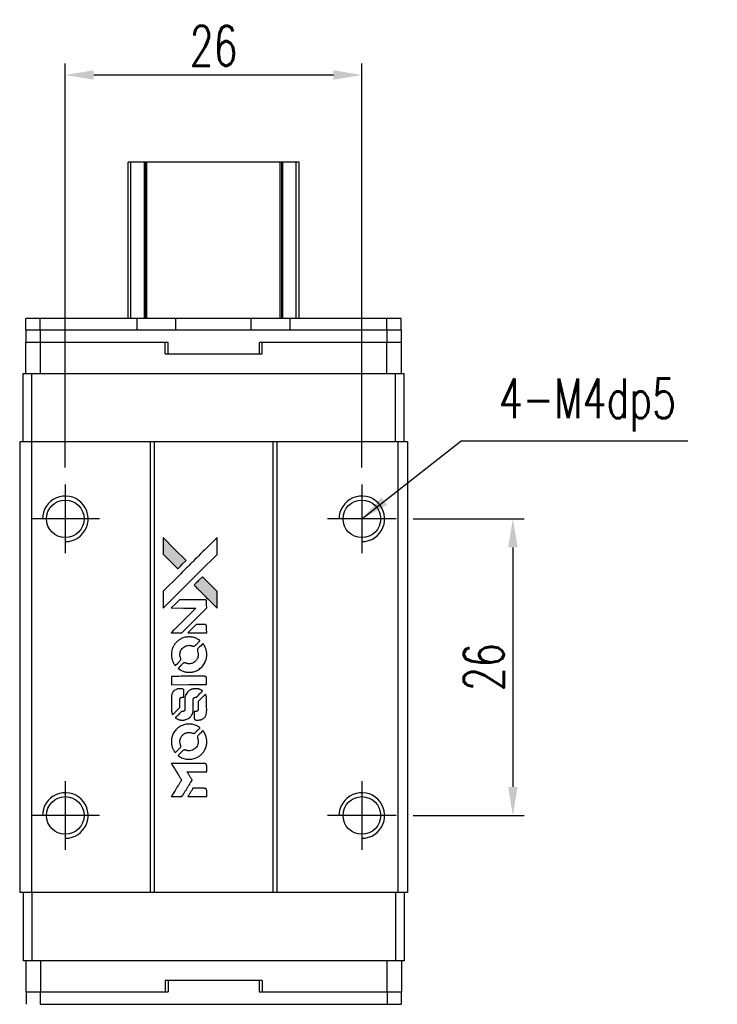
# Model space of a CAD drawing. Header units: millimetres. Extents: x 293 to 521, y -109 to 80.
# Tile 2 of 3: x 310 to 371, y -6 to 80. Entities that reach past the tile are written whole.
import ezdxf

# ---------------------------------------------------------------- set-up
doc = ezdxf.new("R2010")
doc.units = ezdxf.units.MM
doc.header["$LTSCALE"] = 0.1
doc.layers.get('0').update_dxf_attribs({"linetype": 'CONTINUOUS'})
doc.layers.get('Defpoints').update_dxf_attribs({"linetype": 'CONTINUOUS'})
doc.styles.add('DIM-7', font='SIMPLEX.shx', dxfattribs={"width": 0.7, "bigfont": 'chineset.shx'})
doc.dimstyles.new('CNS', dxfattribs={"dimtxt": 3.5, "dimasz": 2.5, "dimexe": 1, "dimexo": 1.5, "dimgap": 0.09, "dimtad": 0, "dimdsep": 46, "dimtxsty": 'DIM-7', "dimcen": 0.09, "dimclrd": 1, "dimclre": 1, "dimclrt": 4, "dimadec": 0, "dimazin": 0, "dimtfac": 1, "dimtix": 1, "dimtmove": 2, "dimatfit": 3, "dimfxl": 1, "dimtvp": 0.971429, "dimtolj": 1, "dimarcsym": 0})

# ---------------------------------------------------------------- blocks, each defined once
blk = doc.blocks.new('*D256')
at = {"color": 7, "lineweight": -2}
for p, q in [((314.018, 40.869), (314.018, 76.271)), ((340.018, 40.869), (340.018, 76.271)), ((316.518, 75.271), (337.518, 75.271))]:
    blk.add_line(p, q, dxfattribs=at)
at = {"color": 7}
for points in [[(316.518, 75.687), (316.518, 74.854), (314.018, 75.271)], [(337.518, 75.687), (337.518, 74.854), (340.018, 75.271)]]:
    blk.add_solid(points, dxfattribs=at)
at = {"layer": 'Defpoints', "color": 0}
for p in [(340.018, 75.271), (314.018, 39.369), (340.018, 39.369)]:
    blk.add_point(p, dxfattribs=at)
at = {"color": 7, "insert": (327.018, 77.821), "char_height": 3.5, "attachment_point": 5, "style": 'DIM-7'}
blk.add_mtext('\\A1;26', dxfattribs=at)
blk = doc.blocks.new('*D257')
at = {"color": 7, "lineweight": -2}
for p, q in [((344.518, 36.369), (354.255, 36.369)), ((353.255, 33.869), (353.255, 12.869)), ((344.518, 10.369), (354.255, 10.369))]:
    blk.add_line(p, q, dxfattribs=at)
at = {"color": 7}
for points in [[(352.838, 33.869), (353.671, 33.869), (353.255, 36.369)], [(352.838, 12.869), (353.671, 12.869), (353.255, 10.369)]]:
    blk.add_solid(points, dxfattribs=at)
at = {"layer": 'Defpoints', "color": 0}
for p in [(343.018, 36.369), (343.018, 10.369), (353.255, 10.369)]:
    blk.add_point(p, dxfattribs=at)
at = {"color": 7, "insert": (350.705, 23.369), "char_height": 3.5, "attachment_point": 5, "rotation": 90, "style": 'DIM-7'}
blk.add_mtext('\\A1;26', dxfattribs=at)
blk = doc.blocks.new('A$C1033c48d')
at = {"linetype": 'Continuous'}
h = blk.add_hatch(color=256, dxfattribs=at)
h.dxf.hatch_style = 1
h.paths.add_polyline_path([(0, 22.708), (0, 21.974), (0, 21.24), (0.637, 20.608, 0.000288), (0.881, 20.366, 0.000479), (1.088, 20.162, 0.000013), (1.275, 19.977, 0.197177), (1.278, 19.976, 0.197497), (1.28, 19.977, 0.00004), (1.387, 20.083, 0.000834), (1.505, 20.2, 0.000506), (1.645, 20.34), (2.008, 20.703), (1.004, 21.706)])
h.paths.add_polyline_path([(3.436, 19.273), (3.071, 18.908, 0.000476), (2.931, 18.768, 0.000789), (2.814, 18.65, 0.000035), (2.708, 18.543, 0.19758), (2.707, 18.54, 0.198396), (2.708, 18.537, 0.000019), (2.853, 18.392, 0.000582), (3.013, 18.232, 0.000351), (3.203, 18.042, 0.000108), (4.01, 17.239, 0.000692), (4.418, 16.833, 0.000077), (4.702, 16.552, 0.197527), (4.712, 16.548, 0.410181), (4.717, 16.553, 0.000493), (4.718, 16.703, 0.002424), (4.72, 16.91, 0.000529), (4.72, 17.268), (4.72, 17.988), (4.078, 18.63)])
for points in [[(0.637, 20.608, 0.000288), (0.881, 20.366, 0.000479), (1.088, 20.162, 0.000013), (1.275, 19.977, 0.197177), (1.278, 19.976, 0.197497), (1.28, 19.977, 0.00004), (1.387, 20.083, 0.000836), (1.505, 20.2, 0.000505), (1.645, 20.34), (2.008, 20.703), (1.004, 21.706), (0, 22.708), (0, 21.974), (0, 21.24)], [(0.883, 17.411, -0.000056), (1.323, 17.85, -0.000021), (1.94, 18.466, -0.000021), (2.612, 19.137, -0.000025), (3.243, 19.766), (4.72, 21.239), (4.719, 21.97), (4.717, 22.7), (3.725, 21.715, 0.000274), (3.249, 21.242, 0.000123), (2.624, 20.619, 0.000121), (1.963, 19.96, 0.000165), (1.367, 19.366), (0, 18.001), (0, 17.266), (0, 16.53)], [(3.203, 18.042, 0.000108), (4.01, 17.239, 0.000692), (4.419, 16.832, 0.000077), (4.702, 16.552, 0.197527), (4.712, 16.548, 0.410182), (4.717, 16.553, 0.000493), (4.718, 16.703, 0.002424), (4.72, 16.91, 0.000529), (4.72, 17.268), (4.72, 17.988), (4.078, 18.63), (3.436, 19.273), (3.071, 18.908, 0.000476), (2.932, 18.768, 0.000789), (2.814, 18.65, 0.000035), (2.708, 18.543, 0.19758), (2.707, 18.54, 0.198396), (2.708, 18.537, 0.000019), (2.853, 18.392, 0.000582), (3.013, 18.232, 0.000351)], [(1.169, 14.362), (1.639, 14.362), (2.725, 15.449), (3.811, 16.537), (3.809, 16.841, 0.0008), (3.808, 17.035, 0.010795), (3.805, 17.107, 0.030495), (3.801, 17.146, 0.080372), (3.792, 17.172, 0.03816), (3.775, 17.198, 0.041799), (3.755, 17.221, 0.042486), (3.732, 17.239, 0.042078), (3.706, 17.253, 0.099276), (3.669, 17.261, 0.003302), (3.518, 17.264, 0.002586), (3.254, 17.265, 0.000204), (2.552, 17.264), (1.426, 17.262), (1.065, 16.9), (0.704, 16.537), (1.786, 16.534), (2.868, 16.53), (1.798, 15.466, 0.000253), (1.387, 15.056, 0.000412), (1.038, 14.708, 0.000041), (0.726, 14.396, 0.041338), (0.714, 14.381), (0.7, 14.362)], [(2.992, 14.362), (3.811, 14.362), (3.809, 14.667), (3.807, 14.973), (3.786, 15.008, 0.03146), (3.774, 15.024, 0.026444), (3.76, 15.04, 0.026444), (3.744, 15.054, 0.031457), (3.728, 15.065), (3.693, 15.087), (3.287, 15.089), (2.882, 15.091), (2.527, 14.732, 0.000745), (2.391, 14.594, 0.001228), (2.277, 14.477, 0.000087), (2.174, 14.371, 0.195134), (2.173, 14.367, 0.412117), (2.175, 14.365, 0.000048), (2.413, 14.363, 0.00109), (2.678, 14.362, 0.000653)], [(0.723, 12.283, 0.023681), (0.743, 12.155, 0.022402), (0.775, 12.027, 0.021929), (0.819, 11.899, 0.020503), (0.875, 11.773, 0.013745), (0.913, 11.701, 0.009767), (0.959, 11.622, 0.009658), (1.005, 11.551, 0.027804), (1.04, 11.504), (1.055, 11.487), (1.282, 11.713, 0.002053), (1.391, 11.823, 0.006738), (1.462, 11.897, 0.007826), (1.509, 11.949, 0.063909), (1.527, 11.976, 0.061532), (1.541, 12.017, 0.068674), (1.545, 12.058, 0.052072), (1.537, 12.107, 0.019648), (1.516, 12.174, -0.018366), (1.49, 12.256, -0.0288), (1.475, 12.328, -0.029061), (1.468, 12.401, -0.019155), (1.468, 12.485, -0.053809), (1.494, 12.667, -0.058833), (1.559, 12.833, -0.058566), (1.661, 12.98, -0.052525), (1.798, 13.105, -0.044733), (1.914, 13.176, -0.040573), (2.044, 13.228, -0.041123), (2.179, 13.258, -0.04951), (2.309, 13.262, -0.017369), (2.37, 13.256, -0.024255), (2.424, 13.246, -0.023787), (2.477, 13.231, -0.015798), (2.537, 13.208, 0.010631), (2.575, 13.194, 0.033653), (2.601, 13.186, 0.037806), (2.626, 13.183, 0.016307), (2.66, 13.182, 0.068179), (2.725, 13.191, 0.095747), (2.778, 13.218, 0.033418), (2.848, 13.28, 0.002133), (3.041, 13.476, 0.001452), (3.148, 13.587, 0.012393), (3.194, 13.638, 0.020479), (3.219, 13.668, 0.344362), (3.219, 13.68, 0.074287), (3.192, 13.704, 0.005454), (3.108, 13.758, 0.008391), (3.02, 13.811, 0.017097), (2.949, 13.849, 0.027375), (2.802, 13.912, 0.02835), (2.651, 13.957, 0.027723), (2.493, 13.986, 0.023913), (2.324, 13.999, 0.027047), (2.122, 13.993, 0.031685), (1.932, 13.966, 0.032425), (1.751, 13.916, 0.031013), (1.575, 13.842, 0.037914), (1.367, 13.718, 0.040153), (1.184, 13.566, 0.039834), (1.026, 13.386, 0.036173), (0.894, 13.178, 0.040752), (0.804, 12.974, 0.035885), (0.744, 12.748, 0.035491), (0.717, 12.514, 0.037615)], [(1.355, 11.198, 0.018008), (1.421, 11.154, 0.009842), (1.506, 11.106, 0.009807), (1.594, 11.059, 0.015716), (1.671, 11.024, 0.048467), (1.948, 10.937, 0.045841), (2.241, 10.902, 0.046006), (2.535, 10.922, 0.049638), (2.813, 10.995, 0.064819), (3.174, 11.187, 0.06695), (3.469, 11.462, 0.066691), (3.682, 11.807, 0.063505), (3.801, 12.201, 0.03135), (3.812, 12.302, 0.010439), (3.815, 12.45, 0.010391), (3.812, 12.599, 0.032408), (3.801, 12.698, 0.015696), (3.777, 12.815, 0.018095), (3.747, 12.924, 0.018551), (3.709, 13.029, 0.018352), (3.664, 13.131, 0.015568), (3.629, 13.198, 0.009832), (3.583, 13.275, 0.009795), (3.537, 13.346, 0.023727), (3.499, 13.397), (3.483, 13.417), (3.257, 13.194, 0.001528), (3.13, 13.068, 0.010022), (3.068, 13.004, 0.019586), (3.032, 12.962, 0.061865), (3.013, 12.931, 0.055054), (2.998, 12.883, 0.061607), (2.994, 12.835, 0.048725), (3.002, 12.779, 0.020221), (3.023, 12.705, -0.017722), (3.046, 12.626, -0.02685), (3.06, 12.556, -0.02759), (3.066, 12.486, -0.020233), (3.066, 12.408, -0.04793), (3.044, 12.259, -0.048386), (2.994, 12.118, -0.047866), (2.918, 11.987, -0.044964), (2.817, 11.871, -0.04333), (2.695, 11.773, -0.050921), (2.565, 11.703, -0.051473), (2.425, 11.662, -0.0459), (2.274, 11.648, -0.019014), (2.201, 11.651, -0.024114), (2.134, 11.659, -0.025081), (2.07, 11.674, -0.023892), (2.007, 11.695, 0.008624), (1.957, 11.713, 0.026486), (1.923, 11.723, 0.035074), (1.893, 11.727, 0.02756), (1.861, 11.728, 0.087163), (1.809, 11.718, 0.073291), (1.76, 11.69, 0.028074), (1.69, 11.629, 0.002594), (1.527, 11.468), (1.298, 11.238)], [(2.261, 9.817), (3.807, 9.819), (3.807, 10.122), (3.807, 10.425), (3.789, 10.461, 0.071429), (3.768, 10.491, 0.054799), (3.737, 10.517, 0.053585), (3.7, 10.536, 0.060698), (3.662, 10.546, 0.033975), (3.599, 10.551, 0.000112), (2.812, 10.551, 0.000726), (2.043, 10.55, 0.001084), (1.37, 10.546), (0.715, 10.541), (0.715, 10.178), (0.715, 9.815)], [(0.72, 7.552, 0.018538), (0.726, 7.506, 0.010695), (0.736, 7.45, 0.01068), (0.749, 7.395, 0.017678), (0.763, 7.349, 0.013849), (0.782, 7.297, 0.011814), (0.805, 7.243, 0.004513), (0.828, 7.193, 0.290035), (0.835, 7.188, 0.196418), (0.839, 7.19, 0.000124), (0.93, 7.279, 0.001477), (1.031, 7.378, 0.000898), (1.15, 7.497), (1.458, 7.805), (1.46, 8.191, -0.001471), (1.462, 8.483, -0.028714), (1.468, 8.573, -0.097073), (1.485, 8.623, -0.084199), (1.52, 8.666, -0.042698), (1.548, 8.687, -0.053912), (1.577, 8.7, -0.051004), (1.609, 8.708, -0.032967), (1.647, 8.711, 0.00807), (1.667, 8.711, 0.003023), (1.695, 8.712, 0.002994), (1.725, 8.714, 0.003629), (1.753, 8.715), (1.819, 8.72), (1.819, 9.016, 0.001618), (1.819, 9.157, 0.005206), (1.817, 9.251, 0.00535), (1.815, 9.316, 0.060675), (1.81, 9.341, 0.048484), (1.804, 9.355, 0.02389), (1.795, 9.372, 0.022812), (1.782, 9.389, 0.02462), (1.769, 9.405, 0.061781), (1.732, 9.435, 0.080179), (1.691, 9.451, 0.048561), (1.634, 9.459, 0.010021), (1.531, 9.461, 0.016602), (1.393, 9.457, 0.031409), (1.283, 9.442, 0.036474), (1.187, 9.416, 0.03439), (1.094, 9.376, 0.065928), (0.948, 9.274, 0.069066), (0.836, 9.139, 0.065697), (0.76, 8.973, 0.051559), (0.723, 8.778, 0.020904), (0.718, 8.674, 0.000451), (0.716, 8.163, 0.000419), (0.716, 7.649, 0.022759)], [(1.12, 6.876, 0.023289), (1.194, 6.828, 0.026845), (1.269, 6.791, 0.026047), (1.349, 6.76, 0.019751), (1.439, 6.735, 0.013249), (1.49, 6.724, 0.025169), (1.532, 6.719, 0.016532), (1.584, 6.716, 0.002937), (1.682, 6.715, 0.003317), (1.769, 6.716, 0.011808), (1.825, 6.718, 0.01777), (1.867, 6.722, 0.021476), (1.906, 6.729, 0.04325), (2.07, 6.78, 0.045753), (2.22, 6.858, 0.04649), (2.351, 6.961, 0.047672), (2.459, 7.085, 0.025315), (2.493, 7.138, 0.015208), (2.529, 7.205, 0.01512), (2.561, 7.274, 0.022488), (2.584, 7.337, 0.027857), (2.609, 7.435, 0.034138), (2.622, 7.528, 0.014286), (2.627, 7.67, 0.00124), (2.627, 8.033, -0.00103), (2.628, 8.255, -0.002552), (2.629, 8.418, -0.001594), (2.632, 8.542, -0.047676), (2.635, 8.573, -0.085307), (2.657, 8.627, -0.097789), (2.695, 8.668, -0.085947), (2.749, 8.695, -0.051339), (2.821, 8.708, 0.014634), (2.845, 8.711, 0.015028), (2.869, 8.715, 0.014927), (2.89, 8.72, 0.059415), (2.902, 8.724, 0.070595), (2.928, 8.744, 0.00028), (3.187, 9, 0.000111), (3.453, 9.263, 0.200239), (3.457, 9.274, 0.268906), (3.453, 9.281, 0.001866), (3.389, 9.317, 0.007532), (3.328, 9.351, 0.017818), (3.28, 9.373, 0.013256), (3.228, 9.394, 0.011636), (3.173, 9.414, 0.011528), (3.116, 9.43, 0.012303), (3.06, 9.444, 0.0423), (2.972, 9.456, 0.013657), (2.841, 9.459, 0.013857), (2.708, 9.454, 0.037428), (2.615, 9.441, 0.014927), (2.553, 9.426, 0.0122), (2.488, 9.406, 0.012518), (2.427, 9.384, 0.023062), (2.378, 9.362, 0.065961), (2.204, 9.244, 0.06055), (2.061, 9.082, 0.059676), (1.959, 8.887, 0.060497), (1.906, 8.675, 0.025683), (1.903, 8.629, 0.001528), (1.901, 8.492, 0.002124), (1.899, 8.318, 0.001173), (1.899, 8.106, -0.000809), (1.898, 7.735, -0.017164), (1.894, 7.625, -0.063931), (1.882, 7.567, -0.108429), (1.857, 7.525, -0.052941), (1.829, 7.501, -0.063675), (1.798, 7.485, -0.050562), (1.759, 7.475, -0.020337), (1.704, 7.47, 0.009897), (1.67, 7.467, 0.016482), (1.642, 7.463, 0.019019), (1.619, 7.458, 0.06043), (1.605, 7.453, 0.076267), (1.573, 7.429, 0.00054), (1.333, 7.186, 0.000307), (1.088, 6.938, 0.142594), (1.077, 6.918, 0.232419), (1.079, 6.912, 0.022995), (1.089, 6.902, 0.024627), (1.103, 6.889, 0.015407)], [(2.721, 6.834, 0.065483), (2.739, 6.799, 0.053271), (2.766, 6.766, 0.052018), (2.8, 6.74, 0.0556), (2.839, 6.721, 0.036839), (2.864, 6.715, 0.026922), (2.892, 6.711, 0.016905), (2.931, 6.709, 0.004317), (2.995, 6.709, 0.016369), (3.129, 6.714, 0.029936), (3.237, 6.728, 0.03418), (3.332, 6.753, 0.031327), (3.426, 6.791, 0.046935), (3.541, 6.861, 0.054053), (3.635, 6.948, 0.053701), (3.708, 7.053, 0.045364), (3.763, 7.178, 0.032479), (3.791, 7.289, 0.03386), (3.805, 7.401, 0.013578), (3.81, 7.577, 0.001155), (3.809, 8.029, 0.000413), (3.807, 8.417, 0.005008), (3.805, 8.566, 0.013199), (3.8, 8.651, 0.033956), (3.791, 8.711, 0.013909), (3.776, 8.774, 0.010864), (3.756, 8.841, 0.010938), (3.734, 8.902, 0.028702), (3.715, 8.945), (3.699, 8.977), (3.383, 8.665), (3.067, 8.354), (3.067, 7.989, -0.001504), (3.067, 7.833, -0.00328), (3.066, 7.714, -0.001901), (3.063, 7.62, -0.061333), (3.06, 7.598, -0.063621), (3.047, 7.566, -0.048633), (3.025, 7.536, -0.046769), (2.997, 7.509, -0.047961), (2.964, 7.488, -0.02678), (2.936, 7.476, -0.050957), (2.913, 7.469, -0.029398), (2.881, 7.466, -0.00401), (2.814, 7.463), (2.707, 7.46), (2.707, 7.167, 0.001061), (2.708, 6.992, 0.009147), (2.709, 6.914, 0.020721), (2.713, 6.867, 0.051619)], [(0.723, 4.658, 0.024131), (0.743, 4.526, 0.022344), (0.777, 4.392, 0.021883), (0.823, 4.259, 0.020884), (0.881, 4.129, 0.010669), (0.92, 4.055, 0.010389), (0.962, 3.982, 0.010913), (1.004, 3.917, 0.022227), (1.04, 3.868), (1.054, 3.85), (1.285, 4.085, 0.002452), (1.374, 4.176, 0.003628), (1.451, 4.258, 0.001662), (1.516, 4.328, 0.070159), (1.528, 4.345, 0.047671), (1.533, 4.358, 0.018624), (1.538, 4.377, 0.017921), (1.541, 4.399, 0.018804), (1.543, 4.42, 0.018255), (1.544, 4.45, 0.041312), (1.542, 4.472, 0.037164), (1.536, 4.495, 0.012342), (1.523, 4.527, -0.015101), (1.495, 4.606, -0.035998), (1.479, 4.666, -0.033244), (1.472, 4.73, -0.011249), (1.47, 4.824, -0.004059), (1.471, 4.901, -0.019693), (1.473, 4.945, -0.027943), (1.478, 4.981, -0.014411), (1.489, 5.025, -0.033089), (1.525, 5.13, -0.033887), (1.574, 5.228, -0.034021), (1.636, 5.319, -0.033942), (1.71, 5.4, -0.02816), (1.794, 5.472, -0.035032), (1.88, 5.529, -0.035269), (1.973, 5.574, -0.029196), (2.077, 5.608, -0.037862), (2.197, 5.629, -0.043657), (2.313, 5.632, -0.043064), (2.429, 5.613, -0.035184), (2.549, 5.575, 0.033699), (2.606, 5.556, 0.052815), (2.657, 5.549, 0.059167), (2.704, 5.553, 0.058972), (2.748, 5.568, 0.059208), (2.783, 5.589, 0.021125), (2.827, 5.627, 0.008691), (2.9, 5.698, 0.000851), (3.071, 5.872, 0.001873), (3.158, 5.962, 0.013884), (3.199, 6.006, 0.022355), (3.22, 6.033, 0.341453), (3.219, 6.044, 0.073011), (3.195, 6.066, 0.004587), (3.113, 6.119, 0.00748), (3.028, 6.172, 0.016837), (2.961, 6.209, 0.028606), (2.8, 6.279, 0.031352), (2.636, 6.329, 0.031004), (2.466, 6.358, 0.0268), (2.285, 6.368, 0.026698), (2.093, 6.358, 0.03002), (1.91, 6.327, 0.030357), (1.735, 6.275, 0.028554), (1.563, 6.201, 0.062944), (1.244, 5.989, 0.062206), (0.987, 5.703, 0.062448), (0.809, 5.364, 0.064355), (0.723, 4.995, 0.017377), (0.718, 4.921, 0.008369), (0.716, 4.827, 0.008367), (0.718, 4.732, 0.01757)], [(1.352, 3.568, 0.064158), (1.711, 3.376, 0.06356), (2.107, 3.281, 0.064004), (2.512, 3.289, 0.066747), (2.896, 3.4, 0.04321), (3.136, 3.531, 0.044737), (3.347, 3.7, 0.044901), (3.524, 3.904, 0.044184), (3.663, 4.137, 0.026293), (3.737, 4.314, 0.033344), (3.785, 4.484, 0.033227), (3.811, 4.66, 0.025815), (3.816, 4.853, 0.023119), (3.803, 5.038, 0.031044), (3.773, 5.204, 0.031337), (3.723, 5.363, 0.024258), (3.649, 5.529, 0.015622), (3.618, 5.587, 0.008495), (3.576, 5.656, 0.008415), (3.533, 5.723, 0.020814), (3.498, 5.769), (3.481, 5.791), (3.257, 5.568, 0.002843), (3.09, 5.401, 0.033917), (3.03, 5.332, 0.087906), (3.004, 5.281, 0.073302), (2.995, 5.22, 0.022047), (2.997, 5.19, 0.026465), (3.001, 5.163, 0.022233), (3.008, 5.132, 0.009985), (3.021, 5.093, -0.039011), (3.056, 4.949, -0.044398), (3.067, 4.808, -0.045096), (3.053, 4.669, -0.04265), (3.015, 4.532, -0.071154), (2.908, 4.339, -0.068827), (2.751, 4.181, -0.068713), (2.556, 4.072, -0.070507), (2.341, 4.02, -0.028605), (2.249, 4.017, -0.031418), (2.16, 4.024, -0.031044), (2.072, 4.043, -0.02668), (1.981, 4.073, 0.038913), (1.928, 4.089, 0.043732), (1.875, 4.096, 0.047754), (1.826, 4.094, 0.075756), (1.787, 4.082, 0.07294), (1.766, 4.068, 0.003456), (1.705, 4.011, 0.005023), (1.627, 3.937, 0.002422), (1.529, 3.84, 0.000819), (1.441, 3.753, 0.001349), (1.367, 3.678, 0.0001), (1.301, 3.611, 0.205335), (1.3, 3.609, 0.219821), (1.301, 3.606, 0.002494), (1.315, 3.595, 0.007089), (1.332, 3.582, 0.004494)], [(1.176, 0), (1.643, 0), (1.722, 0.128, -0.000297), (1.769, 0.206, -0.000037), (1.874, 0.378, -0.000043), (1.999, 0.581, -0.000036), (2.132, 0.797, 0.000044), (2.262, 1.009, 0.000063), (2.377, 1.198, 0.000035), (2.475, 1.357, 0.0009), (2.501, 1.401), (2.539, 1.463), (2.489, 1.545, 0.001175), (2.46, 1.592, 0.000208), (2.405, 1.681, 0.000225), (2.34, 1.785, 0.000203), (2.273, 1.892, -0.000711), (2.209, 1.994, -0.001119), (2.155, 2.082, -0.000263), (2.108, 2.159, -0.04589), (2.103, 2.168, -0.519312), (2.109, 2.175, -0.001914), (2.234, 2.178, -0.003124), (2.44, 2.179, -0.000285), (2.955, 2.179), (3.811, 2.179), (3.811, 2.478, 0.001727), (3.81, 2.692, 0.025279), (3.806, 2.767, 0.073886), (3.794, 2.811, 0.07426), (3.771, 2.85, 0.03264), (3.761, 2.86, 0.01784), (3.748, 2.871, 0.017712), (3.734, 2.881, 0.026854), (3.722, 2.889), (3.692, 2.905), (2.199, 2.907), (0.706, 2.909), (0.717, 2.892, -0.004595), (0.724, 2.881, -0.00016), (0.752, 2.835, -0.000298), (0.786, 2.781, -0.000208), (0.823, 2.721, 0.000986), (0.934, 2.543, 0.00025), (1.114, 2.255, 0.000268), (1.307, 1.947, 0.000436), (1.471, 1.686, -0.002932), (1.524, 1.6, -0.004718), (1.569, 1.526, -0.001113), (1.607, 1.462, -0.227179), (1.607, 1.454, -0.045982), (1.604, 1.447, -0.000145), (1.55, 1.36, -0.000825), (1.489, 1.261, -0.000517), (1.418, 1.146, 0.000056), (1.173, 0.752, 0.000289), (1.038, 0.534, 0.000481), (0.937, 0.371, 0.000418), (0.832, 0.2), (0.709, 0)], [(2.988, 0), (3.811, 0), (3.811, 0.3, 0.000842), (3.811, 0.49, 0.010591), (3.809, 0.562, 0.028995), (3.805, 0.603, 0.069543), (3.796, 0.631, 0.051063), (3.78, 0.658, 0.039932), (3.758, 0.683, 0.039414), (3.731, 0.705, 0.045845), (3.703, 0.721, 0.094811), (3.675, 0.728, 0.007124), (3.594, 0.731, 0.004713), (3.456, 0.732, 0.000534), (3.144, 0.732), (2.61, 0.732), (2.563, 0.656, 0.000828), (2.428, 0.437, 0.000879), (2.296, 0.221, 0.000048), (2.167, 0.01, 0.137596), (2.166, 0.003, 0.413028), (2.167, 0.002, 0.000016), (2.407, 0.001, 0.000623), (2.673, 0, 0.000374)]]:
    blk.add_lwpolyline(points, format="xyb", close=True)

msp = doc.modelspace()

# ---------------------------------------------------------------- linework, layer by layer
at = {"color": 7, "linetype": 'Continuous', "lineweight": 25}
for p, q in [((319.77, 67.619), (319.518, 67.619)), ((319.518, 53.919), (319.518, 67.619)), ((319.518, 67.619), (319.518, 67.619)), ((319.518, 53.919), (319.518, 67.619)), ((320.958, 67.619), (319.77, 67.619)), ((319.77, 53.919), (319.77, 67.619)), ((321.044, 67.619), (320.958, 67.619)), ((320.958, 53.919), (320.958, 67.619)), ((321.168, 67.619), (321.044, 67.619)), ((321.044, 53.919), (321.044, 67.619)), ((321.168, 53.919), (321.168, 67.619)), ((332.868, 67.619), (321.168, 67.619)), ((332.868, 53.919), (332.868, 67.619)), ((332.993, 67.619), (332.868, 67.619)), ((333.078, 67.619), (332.993, 67.619)), ((332.993, 53.919), (332.993, 67.619)), ((334.266, 67.619), (333.078, 67.619)), ((333.078, 53.919), (333.078, 67.619)), ((334.266, 53.919), (334.266, 67.619)), ((334.518, 53.919), (334.518, 67.619)), ((334.518, 53.919), (334.518, 67.619)), ((310.568, 52.919), (310.568, 53.919)), ((311.818, 53.919), (310.568, 53.919)), ((311.818, 52.919), (311.818, 53.919)), ((320.318, 53.919), (311.818, 53.919)), ((320.318, 52.919), (320.318, 53.919)), ((323.718, 53.919), (320.318, 53.919)), ((330.318, 53.919), (323.718, 53.919)), ((323.718, 52.919), (323.718, 53.919)), ((330.318, 52.919), (330.318, 53.919)), ((333.718, 53.919), (330.318, 53.919)), ((342.218, 53.919), (333.718, 53.919)), ((333.718, 52.919), (333.718, 53.919)), ((342.218, 52.919), (342.218, 53.919)), ((343.468, 53.919), (342.218, 53.919)), ((343.468, 52.919), (343.468, 53.919)), ((311.818, 52.919), (310.568, 52.919)), ((310.59, 51.819), (310.59, 52.919)), ((320.318, 52.919), (311.818, 52.919)), ((311.84, 51.819), (311.84, 52.919)), ((342.24, 52.919), (311.84, 52.919)), ((330.318, 52.919), (323.718, 52.919)), ((342.218, 52.919), (333.718, 52.919)), ((342.24, 51.819), (342.24, 52.919)), ((343.49, 52.919), (342.24, 52.919)), ((343.49, 51.819), (343.49, 52.919)), ((310.553, 49.119), (310.553, 51.819)), ((311.854, 51.819), (310.553, 51.819)), ((311.854, 49.119), (311.854, 51.819)), ((322.778, 51.819), (311.854, 51.819)), ((323.04, 51.819), (322.778, 51.819)), ((322.778, 50.819), (322.778, 51.819)), ((323.04, 50.819), (323.04, 51.819)), ((331.278, 51.819), (331.04, 51.819)), ((331.04, 50.819), (331.04, 51.819)), ((331.278, 50.819), (331.278, 51.819)), ((342.202, 51.819), (331.278, 51.819)), ((342.202, 49.119), (342.202, 51.819)), ((342.228, 51.819), (342.202, 51.819)), ((342.24, 51.819), (342.228, 51.819)), ((343.49, 51.819), (342.24, 51.819)), ((343.503, 51.819), (343.49, 51.819)), ((343.503, 49.119), (343.503, 51.819)), ((322.778, 50.819), (331.278, 50.819)), ((310.318, 43.119), (310.318, 49.119)), ((310.318, 49.119), (311.076, 49.119)), ((311.076, 43.119), (311.076, 49.119)), ((311.076, 49.119), (342.96, 49.119)), ((342.96, 43.119), (342.96, 49.119)), ((342.96, 49.119), (343.718, 49.119)), ((343.718, 43.119), (343.718, 49.119)), ((310.018, 43.119), (310.018, 3.619)), ((311.068, 43.119), (310.018, 43.119)), ((311.068, 43.119), (311.068, 3.619)), ((321.468, 43.119), (311.068, 43.119)), ((321.468, 43.119), (321.468, 3.619)), ((321.818, 43.119), (321.468, 43.119)), ((321.818, 43.119), (321.818, 3.619)), ((332.218, 43.119), (321.818, 43.119)), ((332.218, 43.119), (332.218, 3.619)), ((332.568, 43.119), (332.218, 43.119)), ((332.568, 43.119), (332.568, 3.619)), ((343.168, 43.119), (332.568, 43.119)), ((343.168, 43.119), (343.168, 3.619)), ((344.018, 43.119), (343.168, 43.119)), ((344.018, 43.119), (344.018, 3.619)), ((311.068, 3.619), (310.018, 3.619)), ((310.318, 3.619), (310.318, -2.381)), ((321.468, 3.619), (311.068, 3.619)), ((311.076, 3.619), (311.076, -2.381)), ((321.818, 3.619), (321.468, 3.619)), ((332.218, 3.619), (321.818, 3.619)), ((332.568, 3.619), (332.218, 3.619)), ((343.168, 3.619), (332.568, 3.619)), ((342.96, 3.619), (342.96, -2.381)), ((344.018, 3.619), (343.168, 3.619)), ((343.718, 3.619), (343.718, -2.381)), ((311.076, -2.381), (310.318, -2.381)), ((310.553, -2.381), (310.553, -5.081)), ((342.96, -2.381), (311.076, -2.381)), ((311.854, -2.381), (311.854, -5.081)), ((342.202, -2.381), (342.202, -5.081)), ((343.718, -2.381), (342.96, -2.381)), ((343.503, -2.381), (343.503, -5.081)), ((322.778, -4.081), (322.778, -5.081)), ((331.278, -4.081), (322.778, -4.081)), ((323.025, -4.081), (323.025, -5.081)), ((331.025, -4.081), (331.025, -5.081)), ((331.278, -4.081), (331.278, -5.081)), ((310.553, -5.081), (310.575, -5.081)), ((310.575, -5.081), (310.575, -6.181)), ((310.575, -5.081), (311.825, -5.081)), ((311.825, -5.081), (311.825, -6.181)), ((311.825, -5.081), (311.826, -5.081)), ((311.826, -5.081), (311.854, -5.081)), ((311.854, -5.081), (322.778, -5.081)), ((322.778, -5.081), (323.025, -5.081)), ((331.025, -5.081), (331.278, -5.081)), ((331.278, -5.081), (342.202, -5.081)), ((342.202, -5.081), (343.503, -5.081)), ((342.225, -5.081), (342.225, -6.181)), ((343.475, -5.081), (343.475, -6.181)), ((311.825, -6.181), (342.225, -6.181)), ((342.225, -6.181), (343.475, -6.181))]:
    msp.add_line(p, q, dxfattribs=at)
for p, q in [((314.018, 39.369), (314.018, 33.369)), ((340.018, 39.369), (340.018, 33.369)), ((317.018, 36.369), (311.018, 36.369)), ((343.018, 36.369), (337.018, 36.369)), ((314.018, 13.369), (314.018, 7.369)), ((340.018, 13.369), (340.018, 7.369)), ((317.018, 10.369), (311.018, 10.369)), ((343.018, 10.369), (337.018, 10.369))]:
    msp.add_line(p, q)
for centre in [(314.018, 36.369), (340.018, 36.369), (314.018, 10.369), (340.018, 10.369)]:
    msp.add_circle(centre, 1.65, dxfattribs=at)
for centre in [(314.018, 36.369), (340.018, 36.369), (314.018, 10.369), (340.018, 10.369)]:
    msp.add_arc(centre, 2, 270, 180.8061)
msp.add_open_spline([(334.518, 67.619), (334.518, 67.619), (334.494, 67.619), (334.399, 67.619), (334.33, 67.619), (334.266, 67.619)], degree=3, knots=[0, 0, 0, 0, 0.5, 0.5, 1, 1, 1, 1], dxfattribs=at)

# ---------------------------------------------------------------- block references
msp.add_blockref('A$C1033c48d', (322.601, 12.019))

# ---------------------------------------------------------------- texts
at = {"color": 0, "insert": (352.028, 44.016), "char_height": 3.5, "attachment_point": 7, "style": 'DIM-7'}
msp.add_mtext('\\A1;4-M4dp5', dxfattribs=at)

# ---------------------------------------------------------------- dimensions: what is measured, and where the dimension line sits
at = {"color": 0}
dim = msp.add_linear_dim(base=(340.018, 75.271), p1=(314.018, 39.369), p2=(340.018, 39.369), dimstyle='CNS', override={"dimgap": 0.8, "dimtad": 1, "dimclrd": 7, "dimclre": 7, "dimclrt": 7, "dimadec": 2, "dimazin": 2, "dimtmove": 1}, dxfattribs=at)
dim.commit()
dim.dimension.update_dxf_attribs({"geometry": '*D256', "text_midpoint": (327.018, 77.821)})
dim = msp.add_linear_dim(base=(353.255, 10.369), p1=(343.018, 36.369), p2=(343.018, 10.369), angle=90, dimstyle='CNS', override={"dimgap": 0.8, "dimtad": 1, "dimclrd": 7, "dimclre": 7, "dimclrt": 7, "dimadec": 2, "dimazin": 2, "dimtmove": 1}, dxfattribs=at)
dim.commit()
dim.dimension.update_dxf_attribs({"geometry": '*D257', "text_midpoint": (350.705, 23.369)})

# ---------------------------------------------------------------- leaders
at = {"color": 0, "annotation_type": 0, "has_hookline": 1, "hookline_direction": 0, "text_width": 16.567}
msp.add_leader([(340.018, 36.369), (348.728, 43.216), (351.228, 43.216)], dimstyle='CNS', override={"dimgap": 0.8, "dimtad": 1, "dimclrd": 7, "dimclre": 4, "dimadec": 2, "dimazin": 2, "dimtmove": 1}, dxfattribs=at)

doc.saveas('drawing.dxf')
